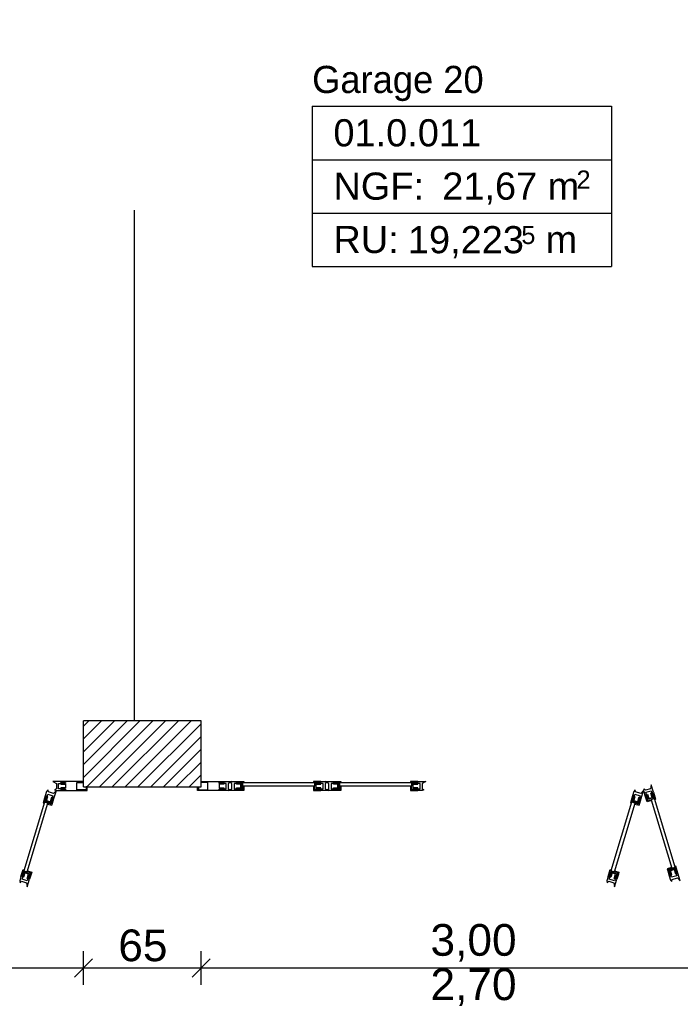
# Model space of a CAD drawing. Extents: x -73 to 183, y -4 to 85.
# Tile 10 of 98: x -46.93 to -43.28, y 31.43 to 36.87. Entities that reach past the tile are written whole.
import ezdxf

# ---------------------------------------------------------------- set-up
doc = ezdxf.new("R2010")
doc.units = 0
doc.header["$MEASUREMENT"] = 0
doc.linetypes.add('Strichlinie', pattern=[0.005644, 0.002822, -0.002822])
doc.linetypes.add('Wipeout_Contour', pattern=[1, 0, -1])
for name, color, linetype in [('0._EG_2_0', 7, 'Continuous'), ('0._EG_2_P_BM_AUSSEN', 7, 'Continuous'), ('0._EG_2_R_NT_HIDDEN', 7, 'Continuous'), ('0._EG_2_R_TR_AUSSENWAND', 7, 'Continuous'), ('0._EG_2_Räume', 7, 'Continuous')]:
    doc.layers.add(name, color=color, linetype=linetype)
doc.styles.add('ERSTELLTER_STIL_1', font='ARIAL.TTF')
doc.styles.add('ERSTELLTER_STIL_3', font='txt')

msp = doc.modelspace()

# ---------------------------------------------------------------- hatches: boundary and pattern name
at = {"layer": '0._EG_2_R_TR_AUSSENWAND', "linetype": 'Continuous', "ltscale": 1000}
h = msp.add_hatch(dxfattribs=at)
h.set_pattern_fill('MW_HLZ_0002', color=256, style=0, pattern_type=2)
h.set_pattern_definition([(45, (0, 0), (-0.03535534, 0.03535534), [])])
h.paths.add_polyline_path([(-46.5787, 33), (-46.5787, 32.665), (-46.5787, 32.635), (-45.9287, 32.635), (-45.9287, 32.665), (-45.9287, 33)], flags=0)

# ---------------------------------------------------------------- linework, layer by layer
at = {"layer": '0._EG_2_0', "linetype": 'Continuous', "ltscale": 1000}
for p, q in [((-46.5787, 32.665), (-46.5787, 33)), ((-45.9287, 32.665), (-45.9287, 33)), ((-46.5787, 32.635), (-46.5787, 32.665)), ((-45.9287, 32.635), (-45.9287, 32.665))]:
    msp.add_line(p, q, dxfattribs=at)
at = {"layer": '0._EG_2_P_BM_AUSSEN', "linetype": 'Continuous', "ltscale": 1000}
for p, q in [((-46.5787, 31.5413), (-46.5787, 31.7288)), ((-45.9287, 31.5413), (-45.9287, 31.7288)), ((-46.5287, 31.685), (-46.6287, 31.585)), ((-45.8787, 31.685), (-45.9787, 31.585)), ((-49.5787, 31.635), (-46.5787, 31.635)), ((-46.5787, 31.635), (-45.9287, 31.635)), ((-45.9287, 31.635), (-42.9287, 31.635))]:
    msp.add_line(p, q, dxfattribs=at)
at = {"layer": '0._EG_2_R_NT_HIDDEN', "linetype": 'Strichlinie', "ltscale": 1000}
msp.add_line((-46.297, 33), (-46.297, 39), dxfattribs=at)
at = {"layer": '0._EG_2_R_TR_AUSSENWAND', "linetype": 'Continuous', "ltscale": 1000}
for p, q in [((-45.9287, 33), (-46.5787, 33)), ((-46.5787, 32.635), (-45.9287, 32.635))]:
    msp.add_line(p, q, dxfattribs=at)
at = {"layer": '0._EG_2_Räume', "linetype": 'Continuous', "ltscale": 1000}
for p, q in [((-45.3155, 36.3953), (-45.3155, 35.5113)), ((-45.3155, 36.3953), (-43.6608, 36.3953)), ((-43.6608, 36.3953), (-43.6608, 35.5113)), ((-45.3155, 36.1006), (-43.6608, 36.1006)), ((-45.3155, 35.806), (-43.6608, 35.806)), ((-45.3155, 35.5113), (-43.6608, 35.5113))]:
    msp.add_line(p, q, dxfattribs=at)

# ---------------------------------------------------------------- texts
at = {"layer": '0._EG_2_P_BM_AUSSEN', "linetype": 'Continuous', "char_height": 0.175, "attachment_point": 7, "style": 'ERSTELLTER_STIL_1'}
for s, insert in [('{65}', (-46.3865, 31.67)), ('{3,00}', (-44.6615, 31.67)), ('{2,70}', (-44.6615, 31.425))]:
    msp.add_mtext(s, dxfattribs=dict(at, insert=insert))
at = {"layer": '0._EG_2_Räume', "linetype": 'Continuous'}
for s, insert, char_height, attachment_point, style in [('{Garage 20}', (-45.3155, 36.6188), 0.15, 1, 'ERSTELLTER_STIL_3'), ('{01.0.011 }', (-45.1977, 36.3241), 0.15, 1, 'ERSTELLTER_STIL_1'), ('{NGF: }', (-45.1977, 36.0295), 0.15, 1, 'ERSTELLTER_STIL_1'), ('{21,67 m}', (-44.5965, 36.0295), 0.15, 1, 'ERSTELLTER_STIL_1'), ('{2}', (-43.8546, 36.0409), 0.1, 1, 'ERSTELLTER_STIL_1'), ('{19,223}', (-44.7862, 35.5557), 0.15, 7, 'ERSTELLTER_STIL_1'), ('{5}', (-44.1595, 35.6332), 0.1, 7, 'ERSTELLTER_STIL_1'), ('{RU: }', (-45.1977, 35.7349), 0.15, 1, 'ERSTELLTER_STIL_1'), ('{ m}', (-44.0836, 35.7349), 0.15, 1, 'ERSTELLTER_STIL_1')]:
    msp.add_mtext(s, dxfattribs=dict(at, insert=insert, char_height=char_height, attachment_point=attachment_point, style=style))

# ---------------------------------------------------------------- wipeouts: each hides what was drawn before it
at = {"color": 254, "linetype": 'Wipeout_Contour', "lineweight": 0, "ltscale": 224.01785}
msp.add_wipeout([(-45.3027, 32.66), (-45.3027, 32.64), (-45.6987, 32.64), (-45.6987, 32.66)], dxfattribs=at).dxf.layer = '0._EG_2_R_TR_AUSSENWAND'
at = {"color": 254, "linetype": 'Wipeout_Contour', "lineweight": 0, "ltscale": 222.279472}
msp.add_wipeout([(-44.7667, 32.66), (-44.7667, 32.64), (-45.1627, 32.64), (-45.1627, 32.66)], dxfattribs=at).dxf.layer = '0._EG_2_R_TR_AUSSENWAND'
at = {"color": 254, "linetype": 'Wipeout_Contour', "lineweight": 0, "ltscale": 227.733268}
msp.add_wipeout([(-46.9092, 32.1723), (-46.8901, 32.1665), (-46.7757, 32.5456), (-46.7949, 32.5514)], dxfattribs=at).dxf.layer = '0._EG_2_R_TR_AUSSENWAND'
at = {"color": 254, "linetype": 'Wipeout_Contour', "lineweight": 0, "ltscale": 217.180008}
msp.add_wipeout([(-43.6646, 32.1723), (-43.6454, 32.1665), (-43.5311, 32.5456), (-43.5502, 32.5514)], dxfattribs=at).dxf.layer = '0._EG_2_R_TR_AUSSENWAND'
at = {"color": 254, "linetype": 'Wipeout_Contour', "lineweight": 0, "ltscale": 216.52813}
msp.add_wipeout([(-43.4236, 32.5706), (-43.4428, 32.5648), (-43.3284, 32.1857), (-43.3092, 32.1914)], dxfattribs=at).dxf.layer = '0._EG_2_R_TR_AUSSENWAND'

# ---------------------------------------------------------------- next in the draw order: wipeouts: each hides what was drawn before it
at = {"color": 254, "linetype": 'Wipeout_Contour', "lineweight": 0, "ltscale": 1249.965737}
msp.add_wipeout([(-46.5587, 32.635), (-46.5637, 32.635), (-46.5637, 32.62), (-46.6162, 32.62), (-46.6162, 32.66), (-46.5787, 32.66), (-46.5787, 32.665), (-46.7037, 32.665), (-46.7037, 32.66), (-46.6787, 32.66), (-46.6787, 32.655), (-46.7037, 32.655), (-46.7037, 32.65), (-46.6787, 32.65), (-46.6787, 32.63), (-46.7037, 32.63), (-46.7037, 32.625), (-46.6787, 32.625), (-46.6787, 32.62), (-46.7037, 32.62), (-46.7037, 32.615), (-46.5587, 32.615)], dxfattribs=at).dxf.layer = '0._EG_2_R_TR_AUSSENWAND'
at = {"color": 254, "linetype": 'Wipeout_Contour', "lineweight": 0, "ltscale": 1240.724546}
msp.add_wipeout([(-45.9487, 32.635), (-45.9437, 32.635), (-45.9437, 32.62), (-45.8912, 32.62), (-45.8912, 32.66), (-45.9287, 32.66), (-45.9287, 32.665), (-45.8037, 32.665), (-45.8037, 32.66), (-45.8287, 32.66), (-45.8287, 32.655), (-45.8037, 32.655), (-45.8037, 32.65), (-45.8287, 32.65), (-45.8287, 32.63), (-45.8037, 32.63), (-45.8037, 32.625), (-45.8287, 32.625), (-45.8287, 32.62), (-45.8037, 32.62), (-45.8037, 32.615), (-45.9487, 32.615)], dxfattribs=at).dxf.layer = '0._EG_2_R_TR_AUSSENWAND'
at = {"color": 254, "linetype": 'Wipeout_Contour', "lineweight": 0, "ltscale": 836.530597}
msp.add_wipeout([(-45.2677, 32.615), (-45.2677, 32.62), (-45.2927, 32.62), (-45.2927, 32.625), (-45.2552, 32.625), (-45.2552, 32.655), (-45.2927, 32.655), (-45.2927, 32.66), (-45.2677, 32.66), (-45.2677, 32.665), (-45.2437, 32.665), (-45.2337, 32.66), (-45.2437, 32.655), (-45.2437, 32.625), (-45.2237, 32.615)], dxfattribs=at).dxf.layer = '0._EG_2_R_TR_AUSSENWAND'
at = {"color": 254, "linetype": 'Wipeout_Contour', "lineweight": 0, "ltscale": 829.543664}
msp.add_wipeout([(-44.7067, 32.615), (-44.7317, 32.615), (-44.7317, 32.62), (-44.7567, 32.62), (-44.7567, 32.625), (-44.7192, 32.625), (-44.7192, 32.655), (-44.7567, 32.655), (-44.7567, 32.66), (-44.7317, 32.66), (-44.7317, 32.665), (-44.6877, 32.665), (-44.7077, 32.655), (-44.7077, 32.625), (-44.6977, 32.62)], dxfattribs=at).dxf.layer = '0._EG_2_R_TR_AUSSENWAND'
at = {"color": 254, "linetype": 'Wipeout_Contour', "lineweight": 0, "ltscale": 814.224834}
msp.add_wipeout([(-43.484, 32.615), (-43.4768, 32.5911), (-43.472, 32.5925), (-43.4648, 32.5686), (-43.46, 32.57), (-43.4708, 32.6059), (-43.4421, 32.6146), (-43.4313, 32.5787), (-43.4265, 32.5801), (-43.4337, 32.6041), (-43.4289, 32.6055), (-43.4416, 32.6476), (-43.4454, 32.6256), (-43.4742, 32.6169), (-43.4818, 32.6251)], dxfattribs=at).dxf.layer = '0._EG_2_R_TR_AUSSENWAND'
at = {"color": 254, "linetype": 'Wipeout_Contour', "lineweight": 0, "ltscale": 853.268171}
msp.add_wipeout([(-46.8763, 32.1258), (-46.8811, 32.1272), (-46.8738, 32.1512), (-46.8786, 32.1526), (-46.8894, 32.1167), (-46.9182, 32.1254), (-46.9073, 32.1613), (-46.9121, 32.1627), (-46.9193, 32.1388), (-46.9241, 32.1402), (-46.9311, 32.1172), (-46.9292, 32.1062), (-46.9215, 32.1143), (-46.8928, 32.1057), (-46.889, 32.0836)], dxfattribs=at).dxf.layer = '0._EG_2_R_TR_AUSSENWAND'
at = {"color": 254, "linetype": 'Wipeout_Contour', "lineweight": 0, "ltscale": 813.612071}
msp.add_wipeout([(-43.6316, 32.1258), (-43.6364, 32.1272), (-43.6292, 32.1512), (-43.634, 32.1526), (-43.6448, 32.1167), (-43.6735, 32.1254), (-43.6627, 32.1613), (-43.6675, 32.1627), (-43.6747, 32.1388), (-43.6795, 32.1402), (-43.6864, 32.1172), (-43.6845, 32.1062), (-43.6768, 32.1143), (-43.6481, 32.1057), (-43.6443, 32.0836)], dxfattribs=at).dxf.layer = '0._EG_2_R_TR_AUSSENWAND'
at = {"color": 254, "linetype": 'Wipeout_Contour', "lineweight": 0, "ltscale": 808.116208}
msp.add_wipeout([(-43.2943, 32.1594), (-43.2991, 32.1579), (-43.3064, 32.1819), (-43.3111, 32.1804), (-43.3003, 32.1445), (-43.329, 32.1358), (-43.3399, 32.1717), (-43.3447, 32.1703), (-43.3374, 32.1464), (-43.3422, 32.1449), (-43.335, 32.121), (-43.3273, 32.1129), (-43.3254, 32.1239), (-43.2967, 32.1325), (-43.2814, 32.1163)], dxfattribs=at).dxf.layer = '0._EG_2_R_TR_AUSSENWAND'

# ---------------------------------------------------------------- next in the draw order: linework, layer by layer
at = {"layer": '0._EG_2_R_TR_AUSSENWAND', "linetype": 'Continuous', "ltscale": 1000}
for p, q in [((-46.6162, 32.62), (-46.6162, 32.66)), ((-46.6162, 32.66), (-46.5787, 32.66)), ((-46.5787, 32.66), (-46.5787, 32.665)), ((-46.5787, 32.635), (-46.5787, 32.665)), ((-45.9287, 32.66), (-45.9287, 32.665)), ((-45.9287, 32.635), (-45.9287, 32.665)), ((-45.8912, 32.66), (-45.9287, 32.66)), ((-45.8912, 32.62), (-45.8912, 32.66)), ((-46.5637, 32.62), (-46.6162, 32.62)), ((-46.5587, 32.635), (-46.5637, 32.635)), ((-46.5637, 32.635), (-46.5637, 32.62)), ((-46.5587, 32.615), (-46.5587, 32.635)), ((-45.9487, 32.635), (-45.9437, 32.635)), ((-45.9487, 32.615), (-45.9487, 32.635)), ((-45.9437, 32.635), (-45.9437, 32.62)), ((-45.9437, 32.62), (-45.8912, 32.62))]:
    msp.add_line(p, q, dxfattribs=at)

# ---------------------------------------------------------------- next in the draw order: wipeouts: each hides what was drawn before it
at = {"color": 254, "linetype": 'Wipeout_Contour', "lineweight": 0, "ltscale": 855.349019}
msp.add_wipeout([(-46.7287, 32.615), (-46.7037, 32.615), (-46.7037, 32.62), (-46.6787, 32.62), (-46.6787, 32.625), (-46.7162, 32.625), (-46.7162, 32.655), (-46.6787, 32.655), (-46.6787, 32.66), (-46.7037, 32.66), (-46.7037, 32.665), (-46.7487, 32.665), (-46.7287, 32.655), (-46.7287, 32.625), (-46.7387, 32.62)], dxfattribs=at).dxf.layer = '0._EG_2_R_TR_AUSSENWAND'
at = {"color": 254, "linetype": 'Wipeout_Contour', "lineweight": 0, "ltscale": 842.550462}
msp.add_wipeout([(-45.7787, 32.615), (-45.8037, 32.615), (-45.8037, 32.62), (-45.8287, 32.62), (-45.8287, 32.625), (-45.7912, 32.625), (-45.7912, 32.655), (-45.8287, 32.655), (-45.8287, 32.66), (-45.8037, 32.66), (-45.8037, 32.665), (-45.7587, 32.665), (-45.7787, 32.655), (-45.7787, 32.625), (-45.7687, 32.62)], dxfattribs=at).dxf.layer = '0._EG_2_R_TR_AUSSENWAND'
at = {"color": 254, "linetype": 'Wipeout_Contour', "lineweight": 0, "ltscale": 1006.795758}
msp.add_wipeout([(-45.2677, 32.615), (-45.2677, 32.62), (-45.2927, 32.62), (-45.2927, 32.625), (-45.2677, 32.625), (-45.2677, 32.63), (-45.2927, 32.63), (-45.2927, 32.65), (-45.2677, 32.65), (-45.2677, 32.655), (-45.2927, 32.655), (-45.2927, 32.66), (-45.2677, 32.66), (-45.2677, 32.665), (-45.3077, 32.665), (-45.3077, 32.66), (-45.2957, 32.66), (-45.2957, 32.615)], dxfattribs=at).dxf.layer = '0._EG_2_R_TR_AUSSENWAND'
at = {"color": 254, "linetype": 'Wipeout_Contour', "lineweight": 0, "ltscale": 998.982906}
msp.add_wipeout([(-44.7317, 32.615), (-44.7317, 32.62), (-44.7567, 32.62), (-44.7567, 32.625), (-44.7317, 32.625), (-44.7317, 32.63), (-44.7567, 32.63), (-44.7567, 32.65), (-44.7317, 32.65), (-44.7317, 32.655), (-44.7567, 32.655), (-44.7567, 32.66), (-44.7317, 32.66), (-44.7317, 32.665), (-44.7717, 32.665), (-44.7717, 32.66), (-44.7597, 32.66), (-44.7597, 32.615)], dxfattribs=at).dxf.layer = '0._EG_2_R_TR_AUSSENWAND'
at = {"color": 254, "linetype": 'Wipeout_Contour', "lineweight": 0, "ltscale": 977.470094}
msp.add_wipeout([(-43.4768, 32.5911), (-43.472, 32.5925), (-43.4648, 32.5686), (-43.46, 32.57), (-43.4672, 32.594), (-43.4624, 32.5954), (-43.4552, 32.5715), (-43.4361, 32.5772), (-43.4433, 32.6012), (-43.4385, 32.6026), (-43.4313, 32.5787), (-43.4265, 32.5801), (-43.4337, 32.6041), (-43.4289, 32.6055), (-43.4174, 32.5672), (-43.4222, 32.5658), (-43.4256, 32.5773), (-43.4687, 32.5643)], dxfattribs=at).dxf.layer = '0._EG_2_R_TR_AUSSENWAND'
at = {"color": 254, "linetype": 'Wipeout_Contour', "lineweight": 0, "ltscale": 1022.425538}
msp.add_wipeout([(-46.8763, 32.1258), (-46.8811, 32.1272), (-46.8738, 32.1512), (-46.8786, 32.1526), (-46.8858, 32.1287), (-46.8906, 32.1301), (-46.8834, 32.154), (-46.9026, 32.1598), (-46.9098, 32.1359), (-46.9146, 32.1373), (-46.9073, 32.1613), (-46.9121, 32.1627), (-46.9193, 32.1388), (-46.9241, 32.1402), (-46.9126, 32.1785), (-46.9078, 32.1771), (-46.9113, 32.1656), (-46.8682, 32.1526)], dxfattribs=at).dxf.layer = '0._EG_2_R_TR_AUSSENWAND'
at = {"color": 254, "linetype": 'Wipeout_Contour', "lineweight": 0, "ltscale": 974.79227}
msp.add_wipeout([(-43.6316, 32.1258), (-43.6364, 32.1272), (-43.6292, 32.1512), (-43.634, 32.1526), (-43.6412, 32.1287), (-43.646, 32.1301), (-43.6387, 32.154), (-43.6579, 32.1598), (-43.6651, 32.1359), (-43.6699, 32.1373), (-43.6627, 32.1613), (-43.6675, 32.1627), (-43.6747, 32.1388), (-43.6795, 32.1402), (-43.6679, 32.1785), (-43.6631, 32.1771), (-43.6666, 32.1656), (-43.6235, 32.1526)], dxfattribs=at).dxf.layer = '0._EG_2_R_TR_AUSSENWAND'
at = {"color": 254, "linetype": 'Wipeout_Contour', "lineweight": 0, "ltscale": 970.994878}
msp.add_wipeout([(-43.3422, 32.1449), (-43.3374, 32.1464), (-43.3447, 32.1703), (-43.3399, 32.1717), (-43.3326, 32.1478), (-43.3279, 32.1493), (-43.3351, 32.1732), (-43.3159, 32.179), (-43.3087, 32.155), (-43.3039, 32.1565), (-43.3111, 32.1804), (-43.3064, 32.1819), (-43.2991, 32.1579), (-43.2943, 32.1594), (-43.3059, 32.1977), (-43.3107, 32.1962), (-43.3072, 32.1847), (-43.3503, 32.1717)], dxfattribs=at).dxf.layer = '0._EG_2_R_TR_AUSSENWAND'

# ---------------------------------------------------------------- next in the draw order: linework, layer by layer
at = {"layer": '0._EG_2_R_TR_AUSSENWAND', "linetype": 'Continuous', "ltscale": 1000}
for p, q in [((-46.7037, 32.665), (-46.7487, 32.665)), ((-46.7487, 32.665), (-46.7287, 32.655)), ((-46.7162, 32.655), (-46.6787, 32.655)), ((-46.5787, 32.665), (-46.7037, 32.665)), ((-46.7037, 32.665), (-46.7037, 32.66)), ((-46.7037, 32.66), (-46.7037, 32.665)), ((-46.7037, 32.66), (-46.6787, 32.66)), ((-46.6787, 32.66), (-46.7037, 32.66)), ((-46.6787, 32.655), (-46.7037, 32.655)), ((-46.7037, 32.655), (-46.7037, 32.65)), ((-46.7037, 32.65), (-46.6787, 32.65)), ((-46.6787, 32.66), (-46.6787, 32.655)), ((-46.6787, 32.655), (-46.6787, 32.66)), ((-46.6787, 32.65), (-46.6787, 32.63)), ((-45.8287, 32.66), (-45.8287, 32.655)), ((-45.8287, 32.655), (-45.8287, 32.66)), ((-45.8287, 32.65), (-45.8287, 32.63)), ((-44.7317, 32.66), (-44.7317, 32.665)), ((-44.7317, 32.665), (-44.6877, 32.665)), ((-44.7317, 32.66), (-44.7317, 32.665)), ((-44.7317, 32.65), (-44.7317, 32.655)), ((-44.7192, 32.625), (-44.7192, 32.655)), ((-44.6877, 32.665), (-44.7077, 32.655)), ((-44.7077, 32.655), (-44.7077, 32.625)), ((-43.4416, 32.6476), (-43.4454, 32.6256)), ((-43.4289, 32.6055), (-43.4416, 32.6476)), ((-46.6787, 32.625), (-46.6787, 32.62)), ((-46.6787, 32.62), (-46.6787, 32.625)), ((-45.8287, 32.625), (-45.8287, 32.62)), ((-45.8287, 32.62), (-45.8287, 32.625)), ((-44.7317, 32.625), (-44.7317, 32.63)), ((-44.7317, 32.615), (-44.7317, 32.62)), ((-44.7317, 32.615), (-44.7317, 32.62)), ((-44.7067, 32.615), (-44.7317, 32.615)), ((-44.7077, 32.625), (-44.6977, 32.62)), ((-44.6977, 32.62), (-44.7067, 32.615)), ((-43.4433, 32.6012), (-43.4385, 32.6026)), ((-43.4337, 32.6041), (-43.4289, 32.6055)), ((-43.4337, 32.6041), (-43.4289, 32.6055)), ((-43.2943, 32.1594), (-43.2991, 32.1579)), ((-43.2991, 32.1579), (-43.2943, 32.1594)), ((-43.2814, 32.1163), (-43.2943, 32.1594)), ((-46.9241, 32.1402), (-46.9311, 32.1172)), ((-46.9311, 32.1172), (-46.9292, 32.1062)), ((-46.9292, 32.1062), (-46.9215, 32.1143)), ((-46.9193, 32.1388), (-46.9241, 32.1402)), ((-46.9193, 32.1388), (-46.9241, 32.1402)), ((-46.9215, 32.1143), (-46.8928, 32.1057)), ((-46.8894, 32.1167), (-46.9182, 32.1254)), ((-46.8928, 32.1057), (-46.889, 32.0836)), ((-43.6795, 32.1402), (-43.6864, 32.1172)), ((-43.6864, 32.1172), (-43.6845, 32.1062)), ((-43.6845, 32.1062), (-43.6768, 32.1143)), ((-43.6747, 32.1388), (-43.6795, 32.1402)), ((-43.6747, 32.1388), (-43.6795, 32.1402)), ((-43.6768, 32.1143), (-43.6481, 32.1057)), ((-43.6448, 32.1167), (-43.6735, 32.1254)), ((-43.6481, 32.1057), (-43.6443, 32.0836)), ((-43.335, 32.121), (-43.3273, 32.1129)), ((-43.3003, 32.1445), (-43.329, 32.1358)), ((-43.3273, 32.1129), (-43.3254, 32.1239)), ((-43.3254, 32.1239), (-43.2967, 32.1325)), ((-43.2967, 32.1325), (-43.2814, 32.1163))]:
    msp.add_line(p, q, dxfattribs=at)

# ---------------------------------------------------------------- next in the draw order: wipeouts: each hides what was drawn before it
at = {"color": 254, "linetype": 'Wipeout_Contour', "lineweight": 0, "ltscale": 843.941884}
msp.add_wipeout([(-45.7587, 32.665), (-45.7337, 32.665), (-45.7337, 32.66), (-45.7087, 32.66), (-45.7087, 32.655), (-45.7462, 32.655), (-45.7462, 32.625), (-45.7087, 32.625), (-45.7087, 32.62), (-45.7337, 32.62), (-45.7337, 32.615), (-45.7787, 32.615), (-45.7587, 32.625), (-45.7587, 32.655), (-45.7687, 32.66)], dxfattribs=at).dxf.layer = '0._EG_2_R_TR_AUSSENWAND'
at = {"color": 254, "linetype": 'Wipeout_Contour', "lineweight": 0, "ltscale": 334.490506}
msp.add_wipeout([(-45.2957, 32.615), (-45.2957, 32.62), (-45.3027, 32.62), (-45.3027, 32.64), (-45.3077, 32.64), (-45.3077, 32.615)], dxfattribs=at).dxf.layer = '0._EG_2_R_TR_AUSSENWAND'
at = {"color": 254, "linetype": 'Wipeout_Contour', "lineweight": 0, "ltscale": 836.91749}
msp.add_wipeout([(-45.1977, 32.665), (-45.1977, 32.66), (-45.1727, 32.66), (-45.1727, 32.655), (-45.2102, 32.655), (-45.2102, 32.625), (-45.1727, 32.625), (-45.1727, 32.62), (-45.1977, 32.62), (-45.1977, 32.615), (-45.2227, 32.615), (-45.2327, 32.62), (-45.2227, 32.625), (-45.2227, 32.655), (-45.2427, 32.665)], dxfattribs=at).dxf.layer = '0._EG_2_R_TR_AUSSENWAND'
at = {"color": 254, "linetype": 'Wipeout_Contour', "lineweight": 0, "ltscale": 331.88405}
msp.add_wipeout([(-44.7597, 32.615), (-44.7597, 32.62), (-44.7667, 32.62), (-44.7667, 32.64), (-44.7717, 32.64), (-44.7717, 32.615)], dxfattribs=at).dxf.layer = '0._EG_2_R_TR_AUSSENWAND'
at = {"color": 254, "linetype": 'Wipeout_Contour', "lineweight": 0, "ltscale": 854.093619}
msp.add_wipeout([(-46.7823, 32.6103), (-46.7896, 32.5864), (-46.7848, 32.5849), (-46.792, 32.561), (-46.7872, 32.5595), (-46.7764, 32.5954), (-46.7476, 32.5868), (-46.7585, 32.5509), (-46.7537, 32.5494), (-46.7465, 32.5734), (-46.7417, 32.5719), (-46.7287, 32.615), (-46.744, 32.5987), (-46.7728, 32.6074), (-46.7747, 32.6184)], dxfattribs=at).dxf.layer = '0._EG_2_R_TR_AUSSENWAND'
at = {"color": 254, "linetype": 'Wipeout_Contour', "lineweight": 0, "ltscale": 325.933777}
msp.add_wipeout([(-43.4687, 32.5643), (-43.4639, 32.5657), (-43.4619, 32.559), (-43.4428, 32.5648), (-43.4413, 32.56), (-43.4652, 32.5528)], dxfattribs=at).dxf.layer = '0._EG_2_R_TR_AUSSENWAND'
at = {"color": 254, "linetype": 'Wipeout_Contour', "lineweight": 0, "ltscale": 341.315967}
msp.add_wipeout([(-46.8682, 32.1526), (-46.873, 32.154), (-46.8709, 32.1607), (-46.8901, 32.1665), (-46.8886, 32.1713), (-46.8647, 32.1641)], dxfattribs=at).dxf.layer = '0._EG_2_R_TR_AUSSENWAND'
at = {"color": 254, "linetype": 'Wipeout_Contour', "lineweight": 0, "ltscale": 325.439871}
msp.add_wipeout([(-43.6235, 32.1526), (-43.6283, 32.154), (-43.6263, 32.1607), (-43.6454, 32.1665), (-43.644, 32.1713), (-43.62, 32.1641)], dxfattribs=at).dxf.layer = '0._EG_2_R_TR_AUSSENWAND'
at = {"color": 254, "linetype": 'Wipeout_Contour', "lineweight": 0, "ltscale": 323.543593}
msp.add_wipeout([(-43.3503, 32.1717), (-43.3455, 32.1732), (-43.3475, 32.1799), (-43.3284, 32.1857), (-43.3298, 32.1904), (-43.3538, 32.1832)], dxfattribs=at).dxf.layer = '0._EG_2_R_TR_AUSSENWAND'

# ---------------------------------------------------------------- next in the draw order: linework, layer by layer
at = {"layer": '0._EG_2_R_TR_AUSSENWAND', "linetype": 'Continuous', "ltscale": 1000}
for p, q in [((-46.7287, 32.655), (-46.7287, 32.625)), ((-46.7162, 32.625), (-46.7162, 32.655)), ((-45.9287, 32.665), (-45.8037, 32.665)), ((-45.8037, 32.66), (-45.8287, 32.66)), ((-45.8287, 32.66), (-45.8037, 32.66)), ((-45.8287, 32.655), (-45.8037, 32.655)), ((-45.7912, 32.655), (-45.8287, 32.655)), ((-45.8037, 32.65), (-45.8287, 32.65)), ((-45.8037, 32.665), (-45.8037, 32.66)), ((-45.8037, 32.66), (-45.8037, 32.665)), ((-45.8037, 32.655), (-45.8037, 32.65)), ((-45.7912, 32.625), (-45.7912, 32.655)), ((-45.7787, 32.655), (-45.7787, 32.625)), ((-45.2677, 32.665), (-45.3077, 32.665)), ((-45.3077, 32.665), (-45.3077, 32.66)), ((-45.3077, 32.66), (-45.2957, 32.66)), ((-45.3027, 32.64), (-45.3077, 32.64)), ((-45.3077, 32.64), (-45.3077, 32.615)), ((-45.3027, 32.66), (-45.3027, 32.64)), ((-45.3027, 32.62), (-45.3027, 32.64)), ((-45.2957, 32.66), (-45.2957, 32.615)), ((-45.2927, 32.655), (-45.2927, 32.66)), ((-45.2927, 32.66), (-45.2677, 32.66)), ((-45.2927, 32.655), (-45.2927, 32.66)), ((-45.2927, 32.66), (-45.2677, 32.66)), ((-45.2552, 32.655), (-45.2927, 32.655)), ((-45.2677, 32.655), (-45.2927, 32.655)), ((-45.2927, 32.63), (-45.2927, 32.65)), ((-45.2927, 32.65), (-45.2677, 32.65)), ((-45.2677, 32.66), (-45.2677, 32.665)), ((-45.2677, 32.665), (-45.2437, 32.665)), ((-45.2677, 32.66), (-45.2677, 32.665)), ((-45.2677, 32.65), (-45.2677, 32.655)), ((-45.2552, 32.625), (-45.2552, 32.655)), ((-45.2437, 32.665), (-45.2337, 32.66)), ((-45.2337, 32.66), (-45.2437, 32.655)), ((-45.2437, 32.655), (-45.2437, 32.625)), ((-44.7317, 32.665), (-44.7717, 32.665)), ((-44.7717, 32.665), (-44.7717, 32.66)), ((-44.7717, 32.66), (-44.7597, 32.66)), ((-44.7667, 32.64), (-44.7717, 32.64)), ((-44.7717, 32.64), (-44.7717, 32.615)), ((-44.7667, 32.66), (-44.7667, 32.64)), ((-44.7667, 32.62), (-44.7667, 32.64)), ((-44.7597, 32.66), (-44.7597, 32.615)), ((-44.7567, 32.655), (-44.7567, 32.66)), ((-44.7567, 32.66), (-44.7317, 32.66)), ((-44.7567, 32.655), (-44.7567, 32.66)), ((-44.7567, 32.66), (-44.7317, 32.66)), ((-44.7192, 32.655), (-44.7567, 32.655)), ((-44.7317, 32.655), (-44.7567, 32.655)), ((-44.7567, 32.63), (-44.7567, 32.65)), ((-44.7567, 32.65), (-44.7317, 32.65)), ((-46.7287, 32.625), (-46.7387, 32.62)), ((-46.7387, 32.62), (-46.7287, 32.615)), ((-46.7287, 32.615), (-46.7037, 32.615)), ((-46.6787, 32.625), (-46.7162, 32.625)), ((-46.6787, 32.63), (-46.7037, 32.63)), ((-46.7037, 32.63), (-46.7037, 32.625)), ((-46.7037, 32.625), (-46.6787, 32.625)), ((-46.6787, 32.62), (-46.7037, 32.62)), ((-46.7037, 32.62), (-46.7037, 32.615)), ((-46.7037, 32.615), (-46.7037, 32.62)), ((-46.7037, 32.62), (-46.6787, 32.62)), ((-46.7037, 32.615), (-46.5587, 32.615)), ((-45.8037, 32.615), (-45.9487, 32.615)), ((-45.8287, 32.63), (-45.8037, 32.63)), ((-45.8037, 32.625), (-45.8287, 32.625)), ((-45.8287, 32.625), (-45.7912, 32.625)), ((-45.8287, 32.62), (-45.8037, 32.62)), ((-45.8037, 32.62), (-45.8287, 32.62)), ((-45.8037, 32.63), (-45.8037, 32.625)), ((-45.8037, 32.62), (-45.8037, 32.615)), ((-45.8037, 32.615), (-45.8037, 32.62)), ((-45.7787, 32.615), (-45.8037, 32.615)), ((-45.7787, 32.625), (-45.7687, 32.62)), ((-45.7687, 32.62), (-45.7787, 32.615)), ((-45.3077, 32.615), (-45.2957, 32.615)), ((-45.2957, 32.62), (-45.3027, 32.62)), ((-45.2957, 32.615), (-45.2957, 32.62)), ((-45.2957, 32.615), (-45.2677, 32.615)), ((-45.2677, 32.63), (-45.2927, 32.63)), ((-45.2927, 32.62), (-45.2927, 32.625)), ((-45.2927, 32.625), (-45.2552, 32.625)), ((-45.2927, 32.62), (-45.2927, 32.625)), ((-45.2927, 32.625), (-45.2677, 32.625)), ((-45.2677, 32.62), (-45.2927, 32.62)), ((-45.2677, 32.62), (-45.2927, 32.62)), ((-45.2677, 32.625), (-45.2677, 32.63)), ((-45.2677, 32.615), (-45.2677, 32.62)), ((-45.2677, 32.615), (-45.2677, 32.62)), ((-44.7717, 32.615), (-44.7597, 32.615)), ((-44.7597, 32.62), (-44.7667, 32.62)), ((-44.7597, 32.615), (-44.7597, 32.62)), ((-44.7597, 32.615), (-44.7317, 32.615)), ((-44.7317, 32.63), (-44.7567, 32.63)), ((-44.7567, 32.62), (-44.7567, 32.625)), ((-44.7567, 32.625), (-44.7192, 32.625)), ((-44.7567, 32.62), (-44.7567, 32.625)), ((-44.7567, 32.625), (-44.7317, 32.625)), ((-44.7317, 32.62), (-44.7567, 32.62)), ((-44.7317, 32.62), (-44.7567, 32.62)), ((-43.4361, 32.5772), (-43.4433, 32.6012)), ((-43.4421, 32.6146), (-43.4313, 32.5787)), ((-43.4385, 32.6026), (-43.4313, 32.5787)), ((-43.4265, 32.5801), (-43.4337, 32.6041)), ((-43.4265, 32.5801), (-43.4337, 32.6041)), ((-43.4289, 32.6055), (-43.4174, 32.5672)), ((-43.4552, 32.5715), (-43.4361, 32.5772)), ((-43.4236, 32.5706), (-43.4428, 32.5648)), ((-43.4428, 32.5648), (-43.3284, 32.1857)), ((-43.4428, 32.5648), (-43.4413, 32.56)), ((-43.4313, 32.5787), (-43.4265, 32.5801)), ((-43.4313, 32.5787), (-43.4265, 32.5801)), ((-43.4222, 32.5658), (-43.4256, 32.5773)), ((-43.3092, 32.1914), (-43.4236, 32.5706)), ((-43.4174, 32.5672), (-43.4222, 32.5658)), ((-46.9241, 32.1402), (-46.9126, 32.1785)), ((-46.9121, 32.1627), (-46.9193, 32.1388)), ((-46.9121, 32.1627), (-46.9193, 32.1388)), ((-46.9182, 32.1254), (-46.9073, 32.1613)), ((-46.9146, 32.1373), (-46.9073, 32.1613)), ((-46.9126, 32.1785), (-46.9078, 32.1771)), ((-46.9073, 32.1613), (-46.9121, 32.1627)), ((-46.9073, 32.1613), (-46.9121, 32.1627)), ((-46.9078, 32.1771), (-46.9113, 32.1656)), ((-46.9113, 32.1656), (-46.8682, 32.1526)), ((-46.9026, 32.1598), (-46.9098, 32.1359)), ((-46.9092, 32.1723), (-46.8901, 32.1665)), ((-46.8834, 32.154), (-46.9026, 32.1598)), ((-46.8906, 32.1301), (-46.8834, 32.154)), ((-46.8901, 32.1665), (-46.8886, 32.1713)), ((-46.8709, 32.1607), (-46.8901, 32.1665)), ((-46.8786, 32.1526), (-46.8894, 32.1167)), ((-46.8886, 32.1713), (-46.8647, 32.1641)), ((-46.8786, 32.1526), (-46.8858, 32.1287)), ((-46.8811, 32.1272), (-46.8738, 32.1512)), ((-46.8811, 32.1272), (-46.8738, 32.1512)), ((-46.8738, 32.1512), (-46.8786, 32.1526)), ((-46.8738, 32.1512), (-46.8786, 32.1526)), ((-46.8682, 32.1526), (-46.8763, 32.1258)), ((-46.873, 32.154), (-46.8709, 32.1607)), ((-46.8682, 32.1526), (-46.873, 32.154)), ((-46.8647, 32.1641), (-46.8682, 32.1526)), ((-43.6795, 32.1402), (-43.6679, 32.1785)), ((-43.6675, 32.1627), (-43.6747, 32.1388)), ((-43.6675, 32.1627), (-43.6747, 32.1388)), ((-43.6735, 32.1254), (-43.6627, 32.1613)), ((-43.6699, 32.1373), (-43.6627, 32.1613)), ((-43.6679, 32.1785), (-43.6631, 32.1771)), ((-43.6627, 32.1613), (-43.6675, 32.1627)), ((-43.6627, 32.1613), (-43.6675, 32.1627)), ((-43.6631, 32.1771), (-43.6666, 32.1656)), ((-43.6666, 32.1656), (-43.6235, 32.1526)), ((-43.6579, 32.1598), (-43.6651, 32.1359)), ((-43.6646, 32.1723), (-43.6454, 32.1665)), ((-43.6387, 32.154), (-43.6579, 32.1598)), ((-43.646, 32.1301), (-43.6387, 32.154)), ((-43.6454, 32.1665), (-43.644, 32.1713)), ((-43.6263, 32.1607), (-43.6454, 32.1665)), ((-43.634, 32.1526), (-43.6448, 32.1167)), ((-43.644, 32.1713), (-43.62, 32.1641)), ((-43.634, 32.1526), (-43.6412, 32.1287)), ((-43.6364, 32.1272), (-43.6292, 32.1512)), ((-43.6364, 32.1272), (-43.6292, 32.1512)), ((-43.6292, 32.1512), (-43.634, 32.1526)), ((-43.6292, 32.1512), (-43.634, 32.1526)), ((-43.6235, 32.1526), (-43.6316, 32.1258)), ((-43.6283, 32.154), (-43.6263, 32.1607)), ((-43.6235, 32.1526), (-43.6283, 32.154)), ((-43.62, 32.1641), (-43.6235, 32.1526)), ((-43.3298, 32.1904), (-43.3538, 32.1832)), ((-43.3538, 32.1832), (-43.3503, 32.1717)), ((-43.3072, 32.1847), (-43.3503, 32.1717)), ((-43.3503, 32.1717), (-43.3455, 32.1732)), ((-43.3503, 32.1717), (-43.3422, 32.1449)), ((-43.3475, 32.1799), (-43.3284, 32.1857)), ((-43.3455, 32.1732), (-43.3475, 32.1799)), ((-43.3399, 32.1717), (-43.3447, 32.1703)), ((-43.3447, 32.1703), (-43.3399, 32.1717)), ((-43.3447, 32.1703), (-43.3374, 32.1464)), ((-43.3374, 32.1464), (-43.3447, 32.1703)), ((-43.329, 32.1358), (-43.3399, 32.1717)), ((-43.3399, 32.1717), (-43.3326, 32.1478)), ((-43.3351, 32.1732), (-43.3159, 32.179)), ((-43.3279, 32.1493), (-43.3351, 32.1732)), ((-43.3326, 32.1478), (-43.3279, 32.1493)), ((-43.3284, 32.1857), (-43.3298, 32.1904)), ((-43.3284, 32.1857), (-43.3092, 32.1914)), ((-43.3159, 32.179), (-43.3087, 32.155)), ((-43.3064, 32.1819), (-43.3111, 32.1804)), ((-43.3111, 32.1804), (-43.3064, 32.1819)), ((-43.3111, 32.1804), (-43.3003, 32.1445)), ((-43.3039, 32.1565), (-43.3111, 32.1804)), ((-43.3059, 32.1977), (-43.3107, 32.1962)), ((-43.3107, 32.1962), (-43.3072, 32.1847)), ((-43.3087, 32.155), (-43.3039, 32.1565)), ((-43.2991, 32.1579), (-43.3064, 32.1819)), ((-43.3064, 32.1819), (-43.2991, 32.1579)), ((-43.2943, 32.1594), (-43.3059, 32.1977)), ((-46.9098, 32.1359), (-46.9146, 32.1373)), ((-46.8858, 32.1287), (-46.8906, 32.1301)), ((-46.889, 32.0836), (-46.8763, 32.1258)), ((-46.8763, 32.1258), (-46.8811, 32.1272)), ((-46.8763, 32.1258), (-46.8811, 32.1272)), ((-43.6651, 32.1359), (-43.6699, 32.1373)), ((-43.6412, 32.1287), (-43.646, 32.1301)), ((-43.6443, 32.0836), (-43.6316, 32.1258)), ((-43.6316, 32.1258), (-43.6364, 32.1272)), ((-43.6316, 32.1258), (-43.6364, 32.1272)), ((-43.3374, 32.1464), (-43.3422, 32.1449)), ((-43.3422, 32.1449), (-43.3374, 32.1464)), ((-43.3422, 32.1449), (-43.335, 32.121))]:
    msp.add_line(p, q, dxfattribs=at)

# ---------------------------------------------------------------- next in the draw order: wipeouts: each hides what was drawn before it
at = {"color": 254, "linetype": 'Wipeout_Contour', "lineweight": 0, "ltscale": 1010.129249}
msp.add_wipeout([(-45.7337, 32.615), (-45.7337, 32.62), (-45.7087, 32.62), (-45.7087, 32.625), (-45.7337, 32.625), (-45.7337, 32.63), (-45.7087, 32.63), (-45.7087, 32.65), (-45.7337, 32.65), (-45.7337, 32.655), (-45.7087, 32.655), (-45.7087, 32.66), (-45.7337, 32.66), (-45.7337, 32.665), (-45.6937, 32.665), (-45.6937, 32.66), (-45.7057, 32.66), (-45.7057, 32.615)], dxfattribs=at).dxf.layer = '0._EG_2_R_TR_AUSSENWAND'
at = {"color": 254, "linetype": 'Wipeout_Contour', "lineweight": 0, "ltscale": 1002.302727}
msp.add_wipeout([(-45.1977, 32.615), (-45.1977, 32.62), (-45.1727, 32.62), (-45.1727, 32.625), (-45.1977, 32.625), (-45.1977, 32.63), (-45.1727, 32.63), (-45.1727, 32.65), (-45.1977, 32.65), (-45.1977, 32.655), (-45.1727, 32.655), (-45.1727, 32.66), (-45.1977, 32.66), (-45.1977, 32.665), (-45.1577, 32.665), (-45.1577, 32.66), (-45.1697, 32.66), (-45.1697, 32.615)], dxfattribs=at).dxf.layer = '0._EG_2_R_TR_AUSSENWAND'
at = {"color": 254, "linetype": 'Wipeout_Contour', "lineweight": 0, "ltscale": 1025.350408}
msp.add_wipeout([(-46.7417, 32.5719), (-46.7465, 32.5734), (-46.7537, 32.5494), (-46.7585, 32.5509), (-46.7513, 32.5748), (-46.756, 32.5762), (-46.7633, 32.5523), (-46.7824, 32.5581), (-46.7752, 32.582), (-46.78, 32.5835), (-46.7872, 32.5595), (-46.792, 32.561), (-46.7848, 32.5849), (-46.7896, 32.5864), (-46.8011, 32.5481), (-46.7963, 32.5466), (-46.7929, 32.5581), (-46.7498, 32.5451)], dxfattribs=at).dxf.layer = '0._EG_2_R_TR_AUSSENWAND'
at = {"color": 254, "linetype": 'Wipeout_Contour', "lineweight": 0, "ltscale": 814.664436}
msp.add_wipeout([(-43.5377, 32.6103), (-43.5449, 32.5864), (-43.5401, 32.5849), (-43.5473, 32.561), (-43.5425, 32.5595), (-43.5317, 32.5954), (-43.503, 32.5868), (-43.5138, 32.5509), (-43.509, 32.5494), (-43.5018, 32.5734), (-43.497, 32.5719), (-43.484, 32.615), (-43.4994, 32.5987), (-43.5281, 32.6074), (-43.53, 32.6184)], dxfattribs=at).dxf.layer = '0._EG_2_R_TR_AUSSENWAND'

# ---------------------------------------------------------------- next in the draw order: linework, layer by layer
at = {"layer": '0._EG_2_R_TR_AUSSENWAND', "linetype": 'Continuous', "ltscale": 1000}
for p, q in [((-45.8037, 32.665), (-45.7587, 32.665)), ((-45.7587, 32.665), (-45.7787, 32.655)), ((-45.7687, 32.66), (-45.7587, 32.665)), ((-45.7587, 32.655), (-45.7687, 32.66)), ((-45.7587, 32.665), (-45.7337, 32.665)), ((-45.7587, 32.625), (-45.7587, 32.655)), ((-45.7462, 32.655), (-45.7462, 32.625)), ((-45.7337, 32.665), (-45.7337, 32.66)), ((-45.7337, 32.66), (-45.7337, 32.665)), ((-45.7337, 32.65), (-45.7337, 32.655)), ((-45.2227, 32.655), (-45.2427, 32.665)), ((-45.2427, 32.665), (-45.1977, 32.665)), ((-45.2227, 32.625), (-45.2227, 32.655)), ((-45.2102, 32.655), (-45.2102, 32.625)), ((-45.1977, 32.665), (-45.1977, 32.66)), ((-45.1977, 32.66), (-45.1977, 32.665)), ((-45.1977, 32.65), (-45.1977, 32.655)), ((-46.7823, 32.6103), (-46.7896, 32.5864)), ((-46.7896, 32.5864), (-46.7848, 32.5849)), ((-46.7848, 32.5849), (-46.7896, 32.5864)), ((-46.7747, 32.6184), (-46.7823, 32.6103)), ((-46.7764, 32.5954), (-46.7476, 32.5868)), ((-46.7728, 32.6074), (-46.7747, 32.6184)), ((-46.744, 32.5987), (-46.7728, 32.6074)), ((-46.7287, 32.615), (-46.744, 32.5987)), ((-45.7787, 32.615), (-45.7587, 32.625)), ((-45.7337, 32.615), (-45.7787, 32.615)), ((-45.7337, 32.625), (-45.7337, 32.63)), ((-45.7337, 32.62), (-45.7337, 32.615)), ((-45.7337, 32.615), (-45.7337, 32.62)), ((-45.2237, 32.615), (-45.2677, 32.615)), ((-45.2437, 32.625), (-45.2237, 32.615)), ((-45.2327, 32.62), (-45.2227, 32.625)), ((-45.2227, 32.615), (-45.2327, 32.62)), ((-45.1977, 32.615), (-45.2227, 32.615)), ((-45.1977, 32.625), (-45.1977, 32.63)), ((-45.1977, 32.62), (-45.1977, 32.615)), ((-45.1977, 32.615), (-45.1977, 32.62)), ((-43.4818, 32.6251), (-43.484, 32.615)), ((-43.4742, 32.6169), (-43.4818, 32.6251)), ((-43.4454, 32.6256), (-43.4742, 32.6169)), ((-43.4672, 32.594), (-43.4624, 32.5954)), ((-43.46, 32.57), (-43.4672, 32.594)), ((-43.4624, 32.5954), (-43.4552, 32.5715)), ((-46.7752, 32.582), (-46.78, 32.5835)), ((-46.7513, 32.5748), (-46.756, 32.5762)), ((-43.4256, 32.5773), (-43.4687, 32.5643)), ((-43.4687, 32.5643), (-43.4639, 32.5657)), ((-43.4652, 32.5528), (-43.4687, 32.5643)), ((-43.4413, 32.56), (-43.4652, 32.5528)), ((-43.4648, 32.5686), (-43.46, 32.57)), ((-43.4648, 32.5686), (-43.46, 32.57)), ((-43.4639, 32.5657), (-43.4619, 32.559)), ((-43.4619, 32.559), (-43.4428, 32.5648))]:
    msp.add_line(p, q, dxfattribs=at)

# ---------------------------------------------------------------- next in the draw order: wipeouts: each hides what was drawn before it
at = {"color": 254, "linetype": 'Wipeout_Contour', "lineweight": 0, "ltscale": 336.693314}
msp.add_wipeout([(-45.7057, 32.615), (-45.7057, 32.62), (-45.6987, 32.62), (-45.6987, 32.64), (-45.6937, 32.64), (-45.6937, 32.615)], dxfattribs=at).dxf.layer = '0._EG_2_R_TR_AUSSENWAND'
at = {"color": 254, "linetype": 'Wipeout_Contour', "lineweight": 0, "ltscale": 334.077858}
msp.add_wipeout([(-45.1697, 32.615), (-45.1697, 32.62), (-45.1627, 32.62), (-45.1627, 32.64), (-45.1577, 32.64), (-45.1577, 32.615)], dxfattribs=at).dxf.layer = '0._EG_2_R_TR_AUSSENWAND'
at = {"color": 254, "linetype": 'Wipeout_Contour', "lineweight": 0, "ltscale": 977.98086}
msp.add_wipeout([(-43.497, 32.5719), (-43.5018, 32.5734), (-43.509, 32.5494), (-43.5138, 32.5509), (-43.5066, 32.5748), (-43.5114, 32.5762), (-43.5186, 32.5523), (-43.5377, 32.5581), (-43.5305, 32.582), (-43.5353, 32.5835), (-43.5425, 32.5595), (-43.5473, 32.561), (-43.5401, 32.5849), (-43.5449, 32.5864), (-43.5564, 32.5481), (-43.5517, 32.5466), (-43.5482, 32.5581), (-43.5051, 32.5451)], dxfattribs=at).dxf.layer = '0._EG_2_R_TR_AUSSENWAND'
at = {"color": 254, "linetype": 'Wipeout_Contour', "lineweight": 0, "ltscale": 342.730939}
msp.add_wipeout([(-46.7498, 32.5451), (-46.7546, 32.5466), (-46.7566, 32.5399), (-46.7757, 32.5456), (-46.7772, 32.5408), (-46.7532, 32.5336)], dxfattribs=at).dxf.layer = '0._EG_2_R_TR_AUSSENWAND'

# ---------------------------------------------------------------- next in the draw order: linework, layer by layer
at = {"layer": '0._EG_2_R_TR_AUSSENWAND', "linetype": 'Continuous', "ltscale": 1000}
for p, q in [((-45.7087, 32.655), (-45.7462, 32.655)), ((-45.7337, 32.665), (-45.6937, 32.665)), ((-45.7337, 32.66), (-45.7087, 32.66)), ((-45.7087, 32.66), (-45.7337, 32.66)), ((-45.7337, 32.655), (-45.7087, 32.655)), ((-45.7087, 32.65), (-45.7337, 32.65)), ((-45.7087, 32.66), (-45.7087, 32.655)), ((-45.7087, 32.655), (-45.7087, 32.66)), ((-45.7087, 32.63), (-45.7087, 32.65)), ((-45.6937, 32.66), (-45.7057, 32.66)), ((-45.7057, 32.66), (-45.7057, 32.615)), ((-45.6987, 32.64), (-45.6987, 32.66)), ((-45.6987, 32.66), (-45.3027, 32.66)), ((-45.3027, 32.64), (-45.6987, 32.64)), ((-45.6987, 32.62), (-45.6987, 32.64)), ((-45.6987, 32.64), (-45.6937, 32.64)), ((-45.6937, 32.665), (-45.6937, 32.66)), ((-45.6937, 32.64), (-45.6937, 32.615)), ((-45.1727, 32.655), (-45.2102, 32.655)), ((-45.1977, 32.665), (-45.1577, 32.665)), ((-45.1977, 32.66), (-45.1727, 32.66)), ((-45.1727, 32.66), (-45.1977, 32.66)), ((-45.1977, 32.655), (-45.1727, 32.655)), ((-45.1727, 32.65), (-45.1977, 32.65)), ((-45.1727, 32.66), (-45.1727, 32.655)), ((-45.1727, 32.655), (-45.1727, 32.66)), ((-45.1727, 32.63), (-45.1727, 32.65)), ((-45.1577, 32.66), (-45.1697, 32.66)), ((-45.1697, 32.66), (-45.1697, 32.615)), ((-45.1627, 32.64), (-45.1627, 32.66)), ((-45.1627, 32.66), (-44.7667, 32.66)), ((-44.7667, 32.64), (-45.1627, 32.64)), ((-45.1627, 32.62), (-45.1627, 32.64)), ((-45.1627, 32.64), (-45.1577, 32.64)), ((-45.1577, 32.665), (-45.1577, 32.66)), ((-45.1577, 32.64), (-45.1577, 32.615)), ((-46.7896, 32.5864), (-46.8011, 32.5481)), ((-46.7848, 32.5849), (-46.792, 32.561)), ((-46.792, 32.561), (-46.7848, 32.5849)), ((-46.7872, 32.5595), (-46.7764, 32.5954)), ((-46.7476, 32.5868), (-46.7585, 32.5509)), ((-46.7417, 32.5719), (-46.7287, 32.615)), ((-45.7462, 32.625), (-45.7087, 32.625)), ((-45.7337, 32.63), (-45.7087, 32.63)), ((-45.7087, 32.625), (-45.7337, 32.625)), ((-45.7087, 32.62), (-45.7337, 32.62)), ((-45.7337, 32.62), (-45.7087, 32.62)), ((-45.7057, 32.615), (-45.7337, 32.615)), ((-45.7087, 32.625), (-45.7087, 32.62)), ((-45.7087, 32.62), (-45.7087, 32.625)), ((-45.7057, 32.615), (-45.7057, 32.62)), ((-45.7057, 32.62), (-45.6987, 32.62)), ((-45.6937, 32.615), (-45.7057, 32.615)), ((-45.2102, 32.625), (-45.1727, 32.625)), ((-45.1977, 32.63), (-45.1727, 32.63)), ((-45.1727, 32.625), (-45.1977, 32.625)), ((-45.1727, 32.62), (-45.1977, 32.62)), ((-45.1977, 32.62), (-45.1727, 32.62)), ((-45.1697, 32.615), (-45.1977, 32.615)), ((-45.1727, 32.625), (-45.1727, 32.62)), ((-45.1727, 32.62), (-45.1727, 32.625)), ((-45.1697, 32.615), (-45.1697, 32.62)), ((-45.1697, 32.62), (-45.1627, 32.62)), ((-45.1577, 32.615), (-45.1697, 32.615)), ((-43.5377, 32.6103), (-43.5449, 32.5864)), ((-43.5449, 32.5864), (-43.5401, 32.5849)), ((-43.5401, 32.5849), (-43.5449, 32.5864)), ((-43.53, 32.6184), (-43.5377, 32.6103)), ((-43.5317, 32.5954), (-43.503, 32.5868)), ((-43.5281, 32.6074), (-43.53, 32.6184)), ((-43.4994, 32.5987), (-43.5281, 32.6074)), ((-43.484, 32.615), (-43.4994, 32.5987)), ((-43.484, 32.615), (-43.4768, 32.5911)), ((-43.4768, 32.5911), (-43.472, 32.5925)), ((-43.4768, 32.5911), (-43.472, 32.5925)), ((-43.4687, 32.5643), (-43.4768, 32.5911)), ((-43.472, 32.5925), (-43.4648, 32.5686)), ((-43.472, 32.5925), (-43.4648, 32.5686)), ((-43.4708, 32.6059), (-43.4421, 32.6146)), ((-43.46, 32.57), (-43.4708, 32.6059)), ((-46.7949, 32.5514), (-46.9092, 32.1723)), ((-46.8901, 32.1665), (-46.7757, 32.5456)), ((-46.8011, 32.5481), (-46.7963, 32.5466)), ((-46.7963, 32.5466), (-46.7929, 32.5581)), ((-46.7757, 32.5456), (-46.7949, 32.5514)), ((-46.7929, 32.5581), (-46.7498, 32.5451)), ((-46.792, 32.561), (-46.7872, 32.5595)), ((-46.7872, 32.5595), (-46.792, 32.561)), ((-46.78, 32.5835), (-46.7872, 32.5595)), ((-46.7824, 32.5581), (-46.7752, 32.582)), ((-46.7633, 32.5523), (-46.7824, 32.5581)), ((-46.7757, 32.5456), (-46.7772, 32.5408)), ((-46.7772, 32.5408), (-46.7532, 32.5336)), ((-46.7566, 32.5399), (-46.7757, 32.5456)), ((-46.756, 32.5762), (-46.7633, 32.5523)), ((-46.7585, 32.5509), (-46.7513, 32.5748)), ((-46.7585, 32.5509), (-46.7537, 32.5494)), ((-46.7537, 32.5494), (-46.7585, 32.5509)), ((-46.7546, 32.5466), (-46.7566, 32.5399)), ((-46.7498, 32.5451), (-46.7546, 32.5466)), ((-46.7537, 32.5494), (-46.7465, 32.5734)), ((-46.7465, 32.5734), (-46.7537, 32.5494)), ((-46.7532, 32.5336), (-46.7498, 32.5451)), ((-46.7498, 32.5451), (-46.7417, 32.5719)), ((-46.7465, 32.5734), (-46.7417, 32.5719)), ((-46.7417, 32.5719), (-46.7465, 32.5734)), ((-43.5305, 32.582), (-43.5353, 32.5835)), ((-43.5066, 32.5748), (-43.5114, 32.5762))]:
    msp.add_line(p, q, dxfattribs=at)

# ---------------------------------------------------------------- next in the draw order: wipeouts: each hides what was drawn before it
at = {"color": 254, "linetype": 'Wipeout_Contour', "lineweight": 0, "ltscale": 326.955384}
msp.add_wipeout([(-43.5051, 32.5451), (-43.5099, 32.5466), (-43.5119, 32.5399), (-43.5311, 32.5456), (-43.5325, 32.5408), (-43.5086, 32.5336)], dxfattribs=at).dxf.layer = '0._EG_2_R_TR_AUSSENWAND'

# ---------------------------------------------------------------- next in the draw order: linework, layer by layer
at = {"layer": '0._EG_2_R_TR_AUSSENWAND', "linetype": 'Continuous', "ltscale": 1000}
for p, q in [((-43.5449, 32.5864), (-43.5564, 32.5481)), ((-43.5401, 32.5849), (-43.5473, 32.561)), ((-43.5473, 32.561), (-43.5401, 32.5849)), ((-43.5425, 32.5595), (-43.5317, 32.5954)), ((-43.503, 32.5868), (-43.5138, 32.5509)), ((-43.497, 32.5719), (-43.484, 32.615)), ((-43.5502, 32.5514), (-43.6646, 32.1723)), ((-43.6454, 32.1665), (-43.5311, 32.5456)), ((-43.5564, 32.5481), (-43.5517, 32.5466)), ((-43.5517, 32.5466), (-43.5482, 32.5581)), ((-43.5311, 32.5456), (-43.5502, 32.5514)), ((-43.5482, 32.5581), (-43.5051, 32.5451)), ((-43.5473, 32.561), (-43.5425, 32.5595)), ((-43.5425, 32.5595), (-43.5473, 32.561)), ((-43.5353, 32.5835), (-43.5425, 32.5595)), ((-43.5377, 32.5581), (-43.5305, 32.582)), ((-43.5186, 32.5523), (-43.5377, 32.5581)), ((-43.5311, 32.5456), (-43.5325, 32.5408)), ((-43.5325, 32.5408), (-43.5086, 32.5336)), ((-43.5119, 32.5399), (-43.5311, 32.5456)), ((-43.5114, 32.5762), (-43.5186, 32.5523)), ((-43.5138, 32.5509), (-43.5066, 32.5748)), ((-43.5138, 32.5509), (-43.509, 32.5494)), ((-43.509, 32.5494), (-43.5138, 32.5509)), ((-43.5099, 32.5466), (-43.5119, 32.5399)), ((-43.5051, 32.5451), (-43.5099, 32.5466)), ((-43.509, 32.5494), (-43.5018, 32.5734)), ((-43.5018, 32.5734), (-43.509, 32.5494)), ((-43.5086, 32.5336), (-43.5051, 32.5451)), ((-43.5051, 32.5451), (-43.497, 32.5719)), ((-43.5018, 32.5734), (-43.497, 32.5719)), ((-43.497, 32.5719), (-43.5018, 32.5734))]:
    msp.add_line(p, q, dxfattribs=at)

doc.saveas('drawing.dxf')
